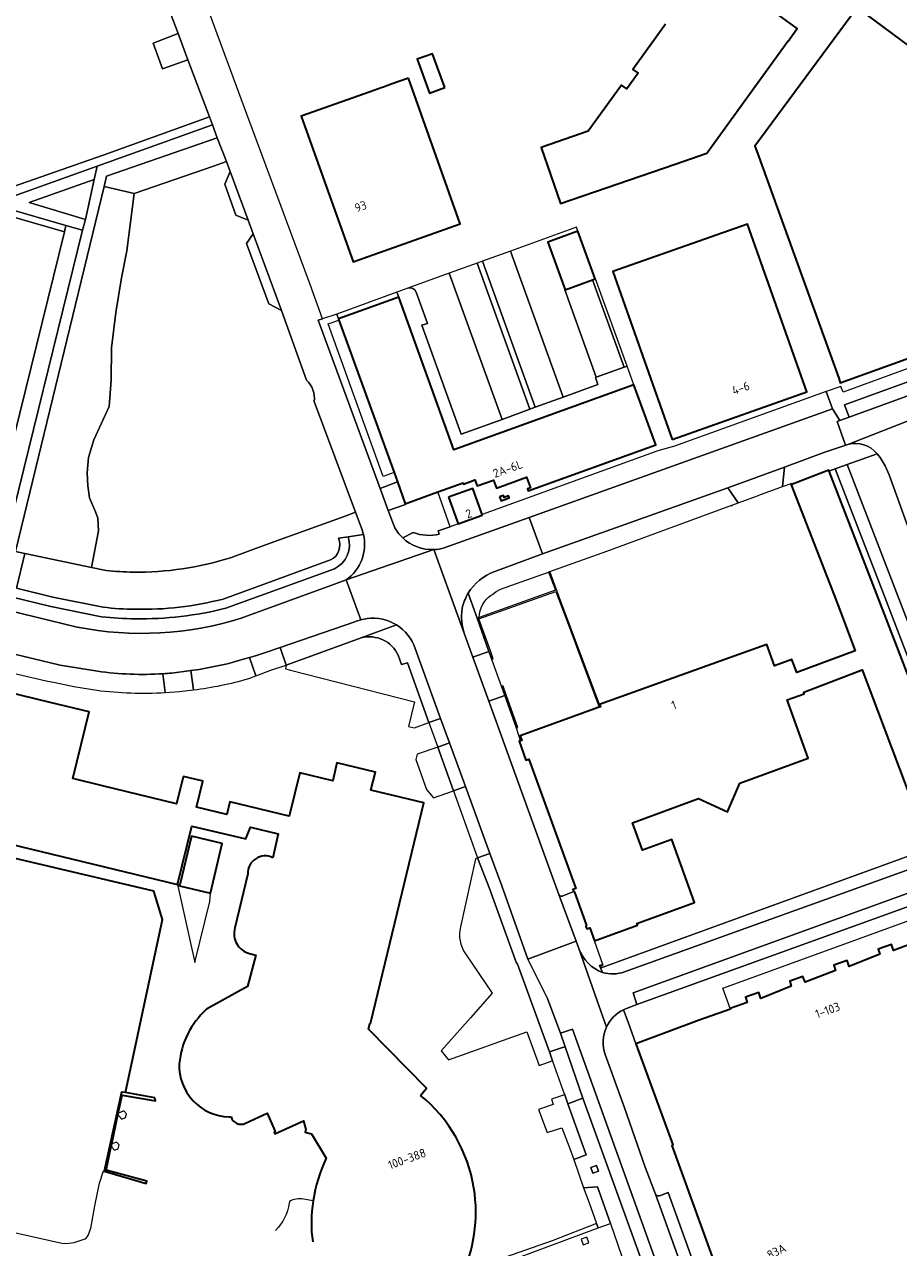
# Model space of a CAD drawing. Extents: x 150256 to 156914, y 461459 to 469481.
# Tile 190 of 256: x 154071 to 154207, y 463398 to 463589. Entities that reach past the tile are written whole.
import ezdxf
from ezdxf.enums import TextEntityAlignment as Align

# ---------------------------------------------------------------- set-up
doc = ezdxf.new("R2010")
doc.units = 0
doc.header["$LTSCALE"] = 0.75
for name, color, linetype, lineweight in [('B-RO-GK-BESCHOEIING-G', 251, 'GK-BESCHOEIING', 35), ('B-RO-GK-KADEMUUR-GV', 251, 'CONTINUOUS', 35), ('B-RO-GR-BEPLANTING_CULTUUR_BODEMBEDEKKER-GV', 251, 'CONTINUOUS', 18), ('B-RO-GR-BEPLANTING_CULTUUR_BOSPLANTSOEN-GV', 251, 'CONTINUOUS', 18), ('B-RO-GR-BEPLANTING_CULTUUR_HEESTERS-GV', 251, 'CONTINUOUS', 18), ('B-RO-GR-BEPLANTING_CULTUUR_VASTE PLANTENVAK-GV', 251, 'CONTINUOUS', 18), ('B-RO-GR-GROENVOORZIENING-GV', 251, 'CONTINUOUS', 18), ('B-RO-GR-HAAG-GV', 251, 'CONTINUOUS', 13), ('B-RO-IE-TERREINAFSCHEIDING_KUNSTMATIG_HEKWERK-G', 251, 'IE-TERREINAFSCHEIDING-KUNSTMATIG', 18), ('B-RO-IE-TERREINAFSCHEIDING_KUNSTMATIG_MUUR-G', 251, 'IE-TERREINAFSCHEIDING-KUNSTMATIG-DICHT', 18), ('B-RO-IE-TERREINAFSCHEIDING_KUNSTMATIG_MUUR-GV', 251, 'CONTINUOUS', 18), ('B-RO-OG-BEBOUWING-GV', 6, 'CONTINUOUS', 35), ('B-RO-OG-BEBOUWING-T18', 1, 'CONTINUOUS', 18), ('B-RO-OG-TERREIN_CULTUURSCHEIDING-GV', 251, 'CONTINUOUS', 18), ('B-RO-OG-WATER_MEER-GV', 251, 'CONTINUOUS', 18), ('B-RO-VH-VERHARDING_ASFALT-GV', 251, 'CONTINUOUS', 18), ('B-RO-VH-VERHARDING_BETONSTRAATSTEEN-GV', 251, 'CONTINUOUS', 18), ('B-RO-VH-VERHARDING_HALFVERHARDING-GV', 251, 'CONTINUOUS', 18), ('B-RO-VH-VERHARDING_HALFVERHARDING_GRIND-GV', 251, 'CONTINUOUS', 18), ('B-RO-VH-VERHARDING_STRAATBAKSTEEN-GV', 251, 'CONTINUOUS', 18), ('B-RO-VH-VERHARDING_TEGEL-GV', 251, 'CONTINUOUS', 18)]:
    doc.layers.add(name, color=color, linetype=linetype, lineweight=lineweight)
doc.styles.add('NLCS-ISO-M200-T18', font='NLCS-ISO.ttf', dxfattribs={"height": 360})
doc.linetypes.add('GK-BESCHOEIING', pattern='A,30,-5,[1,NLCS.SHX,S=1,R=0,X=0,Y=0],-5', length=40)
doc.linetypes.add('IE-TERREINAFSCHEIDING-KUNSTMATIG', pattern='A,4,[82,NLCS.SHX,S=0.75,R=90,X=0,Y=0],4,-2', length=10)
doc.linetypes.add('IE-TERREINAFSCHEIDING-KUNSTMATIG-DICHT', pattern='A,8,-1,[82,NLCS.SHX,S=0.75,R=90,X=0,Y=0],-1', length=10)

msp = doc.modelspace()

# ---------------------------------------------------------------- linework, layer by layer
at = {"layer": 'B-RO-GK-BESCHOEIING-G'}
msp.add_lwpolyline([(154086.619, 463422.272), (154092.436, 463449.326), (154091.041, 463453.772), (154068.32, 463459.111), (154000.1, 463475.734)], dxfattribs=at)
at = {"layer": 'B-RO-GK-KADEMUUR-GV'}
msp.add_lwpolyline([(154091.217, 463421.435), (154086.619, 463422.272), (154085.995, 463422.319), (154083.3, 463410.006), (154084.168, 463409.747), (154089.857, 463408.051), (154089.963, 463408.412), (154083.61, 463410.171), (154084.406, 463413.879), (154084.486, 463414.252), (154085.466, 463418.818), (154085.52, 463419.067), (154086.124, 463421.881), (154091.308, 463421.001)], close=True, dxfattribs=at)
at = {"layer": 'B-RO-GR-BEPLANTING_CULTUUR_BODEMBEDEKKER-GV'}
for points in [[(154224.104, 463468.494), (154223.727, 463469.501), (154223.291, 463470.779), (154216.738, 463488.872), (154216.243, 463490.244), (154211.634, 463488.557), (154206.82, 463501.081), (154199.345, 463520.417), (154197.464, 463519.735)], [(154197.464, 463519.735), (154204.954, 463500.36), (154210.114, 463486.936), (154213.748, 463488.266), (154222.766, 463464.458), (154224.146, 463464.937)], [(154123.459, 463493.333), (154111.757, 463489.074), (154111.605, 463488.474), (154112.385, 463488.277), (154131.802, 463483.332), (154130.839, 463479.489), (154131.787, 463479.291), (154134.003, 463480.082)], [(154134.003, 463480.082), (154130.7, 463489.44), (154129.745, 463489.18), (154129.25, 463490.613)], [(154139.741, 463443.967), (154143.918, 463437.834), (154140.516, 463433.937), (154135.94, 463428.802), (154137.094, 463427.403), (154149.335, 463431.784), (154151.236, 463426.527), (154153.255, 463427.238), (154153.317, 463427.26), (154152.868, 463428.633), (154147.814, 463442.51), (154147.697, 463442.509), (154143.498, 463454.183), (154141.608, 463458.942), (154141.279, 463458.792), (154138.952, 463448.174)]]:
    msp.add_lwpolyline(points, dxfattribs=at)
for points in [[(154129.25, 463490.613, 0.363656), (154123.459, 463493.333)], [(154138.952, 463448.174, 0.2113262), (154139.741, 463443.967)]]:
    msp.add_lwpolyline(points, format="xyb", dxfattribs=at)
for points in [[(154137.861, 463469.452), (154135.409, 463476.251), (154132.168, 463475.137), (154131.99, 463474.333), (154133.63, 463469.637), (154134.754, 463468.329)], [(154156.681, 463411.842), (154158.607, 463412.556), (154155.718, 463420.525), (154155.232, 463421.929), (154155.182, 463421.912), (154153.177, 463421.249), (154153.446, 463420.418), (154151.169, 463419.635), (154152.489, 463416.017), (154154.79, 463416.771), (154156.013, 463413.548)], [(154162.41, 463401.831), (154160.373, 463407.543), (154158.167, 463407.413), (154159.003, 463405.222), (154160.218, 463401.822), (154160.481, 463401.114)]]:
    msp.add_lwpolyline(points, close=True, dxfattribs=at)
at = {"layer": 'B-RO-GR-BEPLANTING_CULTUUR_BOSPLANTSOEN-GV'}
for points in [[(154069.123, 463563.895), (154083.146, 463568.788), (154099.764, 463574.732), (154096.395, 463583.681), (154092.444, 463582.24), (154090.939, 463586.262), (154094.878, 463587.769), (154084.409, 463615.323), (154083.72, 463612.744), (154078.924, 463594.107), (154053.458, 463600.284)], [(154114.926, 463533.63), (154110.988, 463544.477), (154109.021, 463545.554), (154105.526, 463554.945), (154106.605, 463556.497), (154105.789, 463558.597), (154103.862, 463559.394), (154102.151, 463564.23), (154102.974, 463566.204), (154102.391, 463567.753), (154100.363, 463567.05), (154087.968, 463562.756), (154086.844, 463553.807), (154086.02, 463549.581), (154085.137, 463544.187), (154084.451, 463538.646), (154084.402, 463533.586), (154084.068, 463529.51), (154081.684, 463524.258), (154080.865, 463521.537), (154080.676, 463519.108), (154080.763, 463517.088), (154081.024, 463515.21), (154081.952, 463513.006), (154082.323, 463512.03), (154082.423, 463510.075), (154081.328, 463504.315)], [(154103.043, 463505.844), (154105.703, 463506.821), (154109.225, 463508.115), (154120.93, 463512.361), (154122.56, 463512.953), (154116.123, 463530.263)], [(154081.328, 463504.315), (154083.633, 463503.863)]]:
    msp.add_lwpolyline(points, dxfattribs=at)
msp.add_lwpolyline([(154083.297, 463563.89), (154069.443, 463506.817), (154070.912, 463506.508), (154081.328, 463504.315), (154082.423, 463510.075), (154082.323, 463512.03), (154081.952, 463513.006), (154081.024, 463515.21), (154080.763, 463517.088), (154080.676, 463519.108), (154080.865, 463521.537), (154081.684, 463524.258), (154084.068, 463529.51), (154084.402, 463533.586), (154084.451, 463538.646), (154085.137, 463544.187), (154086.02, 463549.581), (154086.844, 463553.807), (154087.968, 463562.756)], close=True, dxfattribs=at)
for points in [[(154116.123, 463530.263, 0.2230484), (154114.926, 463533.63)], [(154087.851, 463503.606, 0.0789816), (154103.043, 463505.844)], [(154083.633, 463503.863, 0.0258324), (154087.851, 463503.606)]]:
    msp.add_lwpolyline(points, format="xyb", dxfattribs=at)
at = {"layer": 'B-RO-GR-BEPLANTING_CULTUUR_HEESTERS-GV'}
for points in [[(154083.297, 463563.89), (154087.968, 463562.756), (154100.363, 463567.05), (154102.391, 463567.753), (154100.981, 463571.498), (154083.69, 463565.508)], [(154084.406, 463413.879), (154084.53, 463413.74), (154084.935, 463413.284), (154085.503, 463413.508), (154085.642, 463414.092), (154085.237, 463414.548), (154084.669, 463414.324), (154084.486, 463414.252)]]:
    msp.add_lwpolyline(points, close=True, dxfattribs=at)
for points in [[(154224.146, 463464.937), (154222.766, 463464.458), (154221.82, 463464.132), (154221.822, 463464.127), (154212.134, 463460.572), (154209.605, 463459.465), (154160.934, 463441.765), (154160.829, 463442.045), (154161.266, 463442.203), (154161.214, 463442.31), (154160.685, 463442.12), (154161.131, 463441.043)], [(154164.567, 463441.143), (154218.82, 463460.702), (154219.263, 463460.877), (154220.108, 463461.211), (154220.664, 463461.438)]]:
    msp.add_lwpolyline(points, dxfattribs=at)
msp.add_lwpolyline([(154161.131, 463441.043, 0.1577435), (154164.567, 463441.143)], format="xyb", dxfattribs=at)
at = {"layer": 'B-RO-GR-BEPLANTING_CULTUUR_VASTE PLANTENVAK-GV'}
msp.add_lwpolyline([(154085.52, 463419.067), (154085.466, 463418.818), (154085.664, 463418.595), (154086.069, 463418.139), (154086.637, 463418.363), (154086.776, 463418.947), (154086.371, 463419.403), (154085.803, 463419.179)], close=True, dxfattribs=at)
at = {"layer": 'B-RO-GR-GROENVOORZIENING-GV'}
for points in [[(154141.559, 463551.887), (154149.792, 463529.054), (154150.638, 463529.361), (154142.405, 463552.193)], [(154159.584, 463549.269), (154164.516, 463535.635), (154164.992, 463535.806), (154160.06, 463549.441), (154159.99, 463549.416)], [(154119.966, 463542.995), (154119.903, 463543.169), (154119.626, 463543.933), (154117.407, 463543.195), (154116.705, 463542.962), (154126.391, 463516.699), (154129.118, 463517.692), (154128.579, 463519.182), (154126.883, 463518.569), (154118.278, 463542.385)], [(154222.766, 463464.458), (154213.748, 463488.266), (154210.114, 463486.936), (154204.954, 463500.36), (154197.464, 463519.735), (154196.666, 463519.445), (154196.524, 463519.394), (154204.021, 463500), (154209.534, 463485.659), (154213.163, 463486.987), (154221.82, 463464.132)], [(154160.527, 463409.993), (154160.206, 463410.898), (154159.301, 463410.577), (154159.622, 463409.674)], [(154160.481, 463401.114), (154160.218, 463401.822), (154153.286, 463399.087), (154145.965, 463396.567), (154145.057, 463396.263), (154145.347, 463395.492)], [(154159.021, 463398.801), (154158.693, 463399.704), (154157.791, 463399.375), (154158.118, 463398.475)]]:
    msp.add_lwpolyline(points, close=True, dxfattribs=at)
for points in [[(154137.356, 463510.71), (154135.418, 463516.136), (154130.344, 463514.301), (154130.384, 463514.193), (154127.67, 463513.231), (154128.577, 463510.77)], [(154129.932, 463508.959), (154131.581, 463509.809)], [(154135.649, 463509.559), (154135.477, 463510.039), (154137.356, 463510.71)]]:
    msp.add_lwpolyline(points, dxfattribs=at)
for points in [[(154128.577, 463510.77, 0.0846227), (154129.932, 463508.959)], [(154131.581, 463509.809, 0.1573355), (154135.649, 463509.559)]]:
    msp.add_lwpolyline(points, format="xyb", dxfattribs=at)
at = {"layer": 'B-RO-GR-HAAG-GV'}
for points in [[(154222.766, 463464.458), (154213.748, 463488.266), (154210.114, 463486.936), (154204.954, 463500.36), (154197.464, 463519.735), (154196.666, 463519.445), (154196.524, 463519.394), (154204.021, 463500), (154209.534, 463485.659), (154213.163, 463486.987), (154221.82, 463464.132)], [(154160.218, 463401.822), (154153.286, 463399.087), (154145.965, 463396.567), (154145.057, 463396.263), (154145.347, 463395.492), (154160.481, 463401.114)]]:
    msp.add_lwpolyline(points, close=True, dxfattribs=at)
at = {"layer": 'B-RO-IE-TERREINAFSCHEIDING_KUNSTMATIG_HEKWERK-G'}
for points in [[(154137.356, 463510.71), (154135.418, 463516.136)], [(154138.58, 463511.147), (154137.356, 463510.71)], [(154160.934, 463441.765), (154209.605, 463459.465), (154212.134, 463460.572)]]:
    msp.add_lwpolyline(points, dxfattribs=at)
at = {"layer": 'B-RO-IE-TERREINAFSCHEIDING_KUNSTMATIG_MUUR-G'}
msp.add_lwpolyline([(154181.284, 463514.079), (154181.348, 463513.931)], dxfattribs=at)
at = {"layer": 'B-RO-IE-TERREINAFSCHEIDING_KUNSTMATIG_MUUR-GV'}
for points in [[(154152.722, 463503.612), (154153.784, 463500.774), (154151.618, 463500), (154141.877, 463496.518), (154141.56, 463496.405), (154143.404, 463491.226), (154143.857, 463489.953), (154144.066, 463490.071), (154143.622, 463491.303), (154141.827, 463496.284), (154152.257, 463500), (154153.86, 463500.571), (154154.073, 463500), (154155.656, 463495.772), (154158.288, 463488.738), (154160.149, 463483.767), (154160.62, 463482.508), (154160.805, 463482.575), (154160.687, 463482.903), (154154.286, 463500), (154152.909, 463503.679)], [(154145.368, 463485.772), (154145.881, 463484.328), (154147.692, 463479.232), (154147.932, 463479.318), (154146.106, 463484.408), (154145.607, 463485.799)]]:
    msp.add_lwpolyline(points, close=True, dxfattribs=at)
at = {"layer": 'B-RO-OG-BEBOUWING-GV'}
for points in [[(154170.989, 463589.216), (154169.54, 463587.214), (154165.885, 463582.163), (154166.703, 463581.57), (154164.939, 463579.133), (154164.121, 463579.725), (154158.89, 463572.497), (154151.571, 463569.967), (154154.602, 463561.199), (154172.465, 463567.373), (154177.429, 463569.089), (154190.096, 463586.593), (154190.126, 463586.571), (154191.568, 463588.562), (154185.677, 463592.825)], [(154209.534, 463485.659), (154204.021, 463500), (154196.524, 463519.394), (154196.464, 463519.549), (154190.826, 463517.355), (154190.618, 463517.274), (154197.3, 463500), (154198.305, 463497.402), (154200.592, 463491.311), (154191.465, 463487.917), (154190.735, 463489.946), (154188.016, 463488.987), (154186.809, 463492.313), (154179.492, 463489.706), (154160.687, 463482.903), (154160.805, 463482.575), (154160.62, 463482.508), (154148.263, 463478.037), (154148.526, 463477.313), (154148.351, 463477.249), (154148.117, 463477.165), (154149.183, 463474.218), (154149.652, 463474.388), (154156.973, 463454.152), (154156.531, 463453.992), (154156.64, 463453.692), (154156.643, 463453.683), (154156.783, 463453.592), (154158.619, 463448.376), (154158.557, 463448.251), (154158.705, 463447.841), (154159.166, 463448.008), (154159.891, 463446.004), (154166.593, 463448.429), (154166.496, 463448.696), (154175.526, 463451.963), (154171.961, 463461.816), (154167.404, 463460.132), (154165.82, 463464.419), (154176.144, 463468.235), (154180.68, 463466.171), (154182.614, 463470.626), (154193.252, 463474.557), (154189.956, 463483.641), (154192.656, 463484.605), (154192.564, 463484.861), (154201.701, 463488.358), (154212.134, 463460.572)], [(154054.398, 463487.002), (154052.476, 463479.371), (154052.19, 463477.862), (154023.103, 463484.874), (154024.098, 463489.006), (154021.089, 463489.737), (154017.172, 463473.542), (154068.511, 463461.171), (154094.777, 463454.795), (154096.998, 463463.929), (154101.914, 463462.766), (154105.435, 463461.933), (154106.137, 463463.742), (154110.489, 463462.732), (154109.653, 463458.977)], [(154132.727, 463421.827), (154133.644, 463422.953), (154124.615, 463432.161), (154124.814, 463433.085), (154124.894, 463433.073), (154133.232, 463467.54), (154124.963, 463469.555), (154125.678, 463472.368), (154119.656, 463473.823), (154119, 463471.011), (154113.842, 463472.258), (154112.186, 463465.466), (154102.911, 463467.7), (154102.443, 463465.747), (154097.74, 463466.86), (154098.702, 463470.942), (154098.582, 463470.971), (154095.677, 463471.671), (154095.66, 463471.602), (154094.603, 463467.378), (154083.022, 463470.209), (154078.428, 463471.332), (154080.961, 463481.762), (154074.864, 463483.243), (154060.769, 463486.666)], [(154105.76, 463456.457), (154103.719, 463448.001)], [(154210.507, 463445.934), (154206.585, 463444.485), (154206.259, 463445.418), (154204.185, 463444.702), (154204.442, 463443.91), (154199.67, 463441.993), (154199.354, 463442.925), (154197.25, 463442.2), (154197.536, 463441.369), (154192.793, 463439.513), (154192.432, 463440.422), (154190.373, 463439.697), (154190.621, 463438.89), (154185.843, 463437), (154185.536, 463437.934), (154183.461, 463437.202), (154183.73, 463436.372), (154181.098, 463435.412), (154181.144, 463435.294), (154176.26, 463433.57), (154166.352, 463429.893), (154172.119, 463414.105), (154171.981, 463414.005), (154181.456, 463387.85)], [(154106.022, 463444.002), (154106.99, 463443.77), (154105.702, 463438.829), (154099.293, 463435.298)], [(154102.817, 463418.485), (154103.137, 463418.474)], [(154105.364, 463417.473), (154108.762, 463419.039), (154110.008, 463416.174), (154109.844, 463416.098), (154109.97, 463415.805), (154114.445, 463417.838), (154114.824, 463416.507), (154114.71, 463416.07), (154115.691, 463415.835), (154117.995, 463412.009)]]:
    msp.add_lwpolyline(points, dxfattribs=at)
for points in [[(154213.376, 463582.627), (154200.905, 463591.83), (154200.848, 463591.752), (154184.921, 463570.197), (154185.325, 463569.079), (154198.025, 463533.912), (154198.278, 463533.207), (154229.034, 463544.261), (154234.808, 463546.336), (154234.804, 463546.347), (154234.555, 463547.041), (154247.24, 463551.594), (154245.79, 463555.571), (154242.073, 463558.353), (154243.598, 463560.324), (154235.227, 463566.501)], [(154136.517, 463579.349), (154134.581, 463584.616), (154132.206, 463583.743), (154134.143, 463578.476)], [(154130.821, 463580.803), (154128.132, 463579.847), (154127.793, 463579.727), (154127.434, 463579.599), (154127.184, 463579.511), (154126.915, 463579.415), (154126.57, 463579.293), (154126.331, 463579.208), (154125.993, 463579.088), (154124.869, 463578.688), (154114.095, 463574.861), (154122.184, 463552.091), (154138.91, 463558.032)], [(154172.003, 463524.339), (154193.029, 463531.756), (154183.774, 463557.992), (154162.748, 463550.575)], [(154159.99, 463549.416), (154157.291, 463556.887), (154152.598, 463555.192), (154155.297, 463547.721), (154159.584, 463549.269)], [(154119.966, 463542.995), (154128.579, 463519.182), (154129.118, 463517.692), (154130.344, 463514.301), (154135.418, 463516.136), (154139.378, 463517.569), (154139.452, 463517.365), (154141.216, 463518.004), (154141.555, 463517.068), (154144.138, 463518.002), (154144.597, 463516.734), (154149.292, 463518.432), (154149.894, 463516.768), (154149.443, 463516.604), (154149.554, 463516.297), (154169.446, 463523.492), (154166.042, 463532.901), (154137.932, 463522.733), (154129.309, 463546.571), (154119.903, 463543.169)], [(154137.097, 463515.299), (154138.58, 463511.147), (154142.365, 463512.499), (154142.323, 463512.616), (154140.882, 463516.651)], [(154145.074, 463515.372), (154145.303, 463514.759), (154146.584, 463515.235), (154146.473, 463515.533), (154145.77, 463515.272), (154145.652, 463515.587)], [(154095.104, 463454.716), (154095.075, 463454.595), (154099.894, 463453.434), (154101.761, 463461.177), (154096.942, 463462.339)]]:
    msp.add_lwpolyline(points, close=True, dxfattribs=at)
for points in [[(154109.653, 463458.977, 0.5696531), (154105.76, 463456.457)], [(154103.719, 463448.001, 0.4214222), (154106.022, 463444.002)], [(154099.293, 463435.298, 0.1862017), (154095.031, 463426.79)], [(154095.031, 463426.79, 0.4185565), (154102.817, 463418.485)], [(154141.044, 463407.362, 0.1839312), (154132.727, 463421.827)], [(154103.137, 463418.474, 0.4573944), (154105.364, 463417.473)], [(154117.995, 463412.009, 0.0788663), (154115.949, 463405.337)], [(154138.956, 463393.28, 0.157497), (154141.044, 463407.362)], [(154115.949, 463405.337, 0.07661), (154115.876, 463398.928)]]:
    msp.add_lwpolyline(points, format="xyb", dxfattribs=at)
at = {"layer": 'B-RO-OG-TERREIN_CULTUURSCHEIDING-GV'}
for points in [[(154008.57, 463579.55), (154036.995, 463571.319), (154068.59, 463562.17), (154082.24, 463567.068), (154083.652, 463567.575), (154100.227, 463573.503), (154099.764, 463574.732), (154083.146, 463568.788), (154069.123, 463563.895), (154027.649, 463576.295), (154009.17, 463581.63)], [(153994.253, 463539.12), (154068.412, 463521.457), (154077.107, 463556.792), (154058.326, 463562.22), (154036.211, 463568.662), (154027.083, 463571.321), (154009.844, 463576.427), (154003.81, 463578.257)], [(154036.491, 463569.622), (154027.365, 463572.28), (154010.131, 463577.385), (154004.048, 463579.23), (154003.995, 463579.013), (154003.81, 463578.257), (154009.844, 463576.427), (154027.083, 463571.321), (154036.211, 463568.662), (154058.326, 463562.22), (154077.107, 463556.792), (154077.346, 463557.764), (154058.605, 463563.18)], [(154081.739, 463564.971), (154071.586, 463561.343), (154080.39, 463558.71)], [(154079.92, 463557.02), (154077.346, 463557.764), (154077.107, 463556.792), (154068.412, 463521.457), (154067.94, 463519.54), (154065.16, 463507.88), (154067.7, 463507.24)], [(154199.345, 463520.417), (154206.82, 463501.081), (154211.634, 463488.557), (154216.243, 463490.244), (154215.332, 463492.765), (154212.134, 463491.627), (154211.214, 463494.195), (154214.397, 463495.352), (154209.782, 463508.127), (154205.911, 463518.807), (154205.288, 463520.216), (154204.528, 463521.512), (154204.031, 463522.115)], [(154094.777, 463454.795), (154097.468, 463442.598), (154099.787, 463452.128), (154099.894, 463453.434), (154095.075, 463454.595), (154095.104, 463454.716)]]:
    msp.add_lwpolyline(points, close=True, dxfattribs=at)
for points in [[(154123.422, 463510.635), (154122.56, 463512.953), (154120.93, 463512.361), (154109.225, 463508.115), (154105.703, 463506.821), (154103.043, 463505.844)], [(154119.901, 463508.907), (154121.415, 463509.138), (154123.795, 463509.502)], [(154121.415, 463509.138), (154119.901, 463508.907)], [(154083.141, 463498.122), (154075.303, 463499.705), (154069.596, 463501.089), (154070.912, 463506.508), (154069.443, 463506.817), (154067.819, 463500.125), (154067.701, 463500), (154067.785, 463499.985), (154068.972, 463499.697), (154074.978, 463498.24), (154082.904, 463496.64)], [(154083.633, 463503.863), (154081.328, 463504.315), (154070.912, 463506.508), (154069.596, 463501.089), (154075.303, 463499.705), (154083.141, 463498.122)], [(154101.875, 463499.399), (154118.674, 463505.504)], [(154118.674, 463505.504), (154101.875, 463499.399)], [(154102.313, 463497.962), (154119.264, 463504.123)], [(154112.251, 463405.267), (154112.205, 463405.004)], [(154115.949, 463405.337), (154115.927, 463405.341), (154114.439, 463405.604)]]:
    msp.add_lwpolyline(points, dxfattribs=at)
for points in [[(154123.795, 463509.502, 0.0450683), (154123.422, 463510.635)], [(154118.674, 463505.504, 0.3947233), (154119.901, 463508.907)], [(154119.901, 463508.907, -0.3947233), (154118.674, 463505.504)], [(154119.264, 463504.123, 0.3750902), (154121.415, 463509.138)], [(154103.043, 463505.844, -0.0789816), (154087.851, 463503.606)], [(154087.851, 463503.606, -0.0258324), (154083.633, 463503.863)], [(154083.141, 463498.122, 0.0267262), (154088.156, 463497.804)], [(154088.156, 463497.804, -0.0267262), (154083.141, 463498.122)], [(154088.141, 463496.304, 0.0639289), (154102.313, 463497.962)], [(154088.156, 463497.804, 0.0688753), (154101.875, 463499.399)], [(154101.875, 463499.399, -0.0688753), (154088.156, 463497.804)], [(154082.904, 463496.64, 0.0271134), (154088.141, 463496.304)], [(154112.205, 463405.004, -0.1713754), (154110.062, 463400.748)], [(154114.439, 463405.604, 0.1905694), (154112.251, 463405.267)], [(154115.876, 463398.928, -0.07661), (154115.949, 463405.337)]]:
    msp.add_lwpolyline(points, format="xyb", dxfattribs=at)
at = {"layer": 'B-RO-OG-WATER_MEER-GV'}
msp.add_lwpolyline([(154063.203, 463401.753), (154076.68, 463398.729), (154077.37, 463398.684), (154078.647, 463398.868), (154080.317, 463399.408), (154080.502, 463399.525), (154080.786, 463399.939), (154081.236, 463401.082), (154081.91, 463404.863), (154082.566, 463408.113), (154083.207, 463410.029), (154083.3, 463410.006), (154085.995, 463422.319), (154086.619, 463422.272), (154092.436, 463449.326), (154091.041, 463453.772), (154068.32, 463459.111)], dxfattribs=at)
at = {"layer": 'B-RO-VH-VERHARDING_ASFALT-GV'}
for points in [[(154123.417, 463496.151), (154121.115, 463502.391), (154119.257, 463501.738), (154104.72, 463496.431)], [(154079.107, 463495.013), (154068.402, 463497.615), (154067.359, 463493.829)], [(154093.873, 463487.827), (154096.834, 463488.215), (154098.136, 463488.386), (154102.551, 463489.27), (154104.863, 463489.936), (154106.021, 463490.269), (154106.969, 463490.542), (154108.369, 463491.01), (154110.775, 463491.815), (154122.444, 463495.852)], [(154067.783, 463491.163), (154076.435, 463489.051), (154082.263, 463488.137)]]:
    msp.add_lwpolyline(points, dxfattribs=at)
for points in [[(154104.72, 463496.431, -0.1260838), (154079.107, 463495.013)], [(154122.444, 463495.852, -0.0298302), (154123.417, 463496.151)], [(154082.263, 463488.137, 0.0529937), (154092.49, 463487.725)], [(154092.49, 463487.725, 0.0072446), (154093.873, 463487.827)]]:
    msp.add_lwpolyline(points, format="xyb", dxfattribs=at)
at = {"layer": 'B-RO-VH-VERHARDING_BETONSTRAATSTEEN-GV'}
for points in [[(154128.577, 463510.77), (154127.67, 463513.231), (154126.391, 463516.699), (154116.705, 463542.962), (154117.407, 463543.195), (154115.459, 463548.542), (154105.605, 463575.174), (154099.334, 463592.123), (154098.643, 463591.86), (154090.863, 463612.313), (154089.677, 463612.87), (154087.782, 463617.846), (154085.055, 463625.128), (154082.954, 463630.659), (154084.771, 463631.319), (154080.849, 463641.672), (154077.167, 463640.34), (154076.072, 463639.944), (154074.879, 463640.269), (154078.22, 463631.519), (154084.409, 463615.323), (154094.878, 463587.769), (154096.395, 463583.681), (154099.764, 463574.732)], [(154209.709, 463599.083), (154208.019, 463600.384), (154207.363, 463600.859), (154200.905, 463591.83), (154213.376, 463582.627), (154235.227, 463566.501), (154243.598, 463560.324), (154247.514, 463557.435), (154247.9, 463556.328), (154248.069, 463556.386), (154248.287, 463555.76), (154248.123, 463555.702), (154248.98, 463553.28), (154249.176, 463553.351), (154249.776, 463551.761)], [(154099.764, 463574.732), (154100.227, 463573.503), (154100.981, 463571.498), (154102.391, 463567.753), (154102.974, 463566.204), (154105.789, 463558.597), (154106.605, 463556.497), (154110.988, 463544.477), (154114.926, 463533.63)], [(154132.013, 463547.364), (154133.784, 463542.483), (154132.937, 463542.178), (154139.058, 463525.172), (154145.455, 463527.48), (154137.195, 463550.309), (154130.752, 463547.969)], [(154116.123, 463530.263), (154122.56, 463512.953), (154123.422, 463510.635)], [(154151.787, 463506.453), (154149.707, 463512.123), (154136.43, 463507.404)], [(154137.231, 463476.912), (154139.717, 463470.123), (154143.553, 463459.646), (154145.399, 463454.606), (154149.462, 463443.143), (154157.017, 463445.951), (154154.31, 463453.234), (154153.139, 463456.491), (154143.38, 463483.447), (154140.886, 463490.339), (154139.586, 463493.928), (154134.803, 463507.133), (154121.115, 463502.391), (154123.417, 463496.151)], [(154121.115, 463502.391), (154134.803, 463507.133)], [(154134.803, 463507.133), (154139.586, 463493.928)], [(154144.303, 463503.717), (154151.787, 463506.453)], [(154131.888, 463491.69), (154135.828, 463480.742), (154137.231, 463476.912)], [(154092.49, 463487.725), (154092.825, 463484.788), (154095.06, 463484.946), (154097.286, 463485.197), (154096.834, 463488.215), (154093.873, 463487.827)], [(154154.31, 463453.234), (154157.017, 463445.951), (154157.453, 463444.777)], [(154161.131, 463441.043), (154160.685, 463442.12), (154161.214, 463442.31), (154159.891, 463446.004), (154159.166, 463448.008), (154158.705, 463447.841), (154158.557, 463448.251), (154158.619, 463448.376), (154156.783, 463453.592), (154156.643, 463453.683), (154156.64, 463453.692), (154154.847, 463452.982)], [(154169.428, 463406.404), (154183.097, 463368.415)], [(154183.367, 463368.989), (154184.796, 463369.503), (154171.415, 463406.641), (154170.194, 463406.188)]]:
    msp.add_lwpolyline(points, dxfattribs=at)
for points in [[(154105.789, 463558.597), (154102.974, 463566.204), (154102.151, 463564.23), (154103.862, 463559.394)], [(154155.005, 463530.945), (154160.421, 463532.903), (154160.028, 463534.023), (154160.175, 463534.076), (154155.243, 463547.701), (154155.297, 463547.721), (154152.598, 463555.192), (154157.291, 463556.887), (154157.071, 463557.496), (154146.774, 463553.772)], [(154106.605, 463556.497), (154105.526, 463554.945), (154109.021, 463545.554), (154110.988, 463544.477)], [(154150.638, 463529.361), (154155.005, 463530.945), (154146.774, 463553.772), (154142.405, 463552.193)], [(154149.792, 463529.054), (154141.559, 463551.887), (154137.195, 463550.309), (154145.455, 463527.48)], [(154160.175, 463534.076), (154164.516, 463535.635), (154159.584, 463549.269), (154155.297, 463547.721), (154155.243, 463547.701)], [(154199.66, 463527.811), (154229.711, 463538.778), (154251.39, 463546.614), (154250.726, 463548.55), (154224.204, 463538.932), (154198.947, 463529.758)], [(154129.03, 463547.344), (154119.626, 463543.933), (154119.903, 463543.169), (154129.309, 463546.571)], [(154182.306, 463514.446), (154182.891, 463514.662), (154185.327, 463515.545), (154185.841, 463515.732), (154186.149, 463515.843), (154188.851, 463516.823), (154189.26, 463516.971), (154189.554, 463519.986), (154180.713, 463516.793)], [(154111.757, 463489.074), (154110.775, 463491.815), (154108.369, 463491.01), (154106.969, 463490.542), (154106.021, 463490.269), (154106.989, 463487.386), (154109.34, 463488.288)], [(154145.368, 463485.772), (154143.857, 463489.953), (154143.404, 463491.226), (154140.886, 463490.339), (154143.38, 463483.447), (154145.881, 463484.328)], [(154135.409, 463476.251), (154137.231, 463476.912), (154135.828, 463480.742), (154134.003, 463480.082)], [(154141.608, 463458.942), (154143.553, 463459.646), (154139.717, 463470.123), (154137.861, 463469.452)], [(154155.311, 463429.449), (154154.869, 463429.333), (154152.868, 463428.633), (154153.317, 463427.26), (154153.346, 463427.172), (154155.174, 463422.09), (154155.232, 463421.929), (154155.718, 463420.525), (154158.086, 463421.422)]]:
    msp.add_lwpolyline(points, close=True, dxfattribs=at)
for points in [[(154130.752, 463547.969, -0.4115766), (154132.013, 463547.364)], [(154114.926, 463533.63, -0.2230484), (154116.123, 463530.263)], [(154123.795, 463509.502, -0.3040445), (154121.115, 463502.391)], [(154123.422, 463510.635, -0.0450683), (154123.795, 463509.502)], [(154129.932, 463508.959, -0.0846227), (154128.577, 463510.77)], [(154134.803, 463507.133, -0.2025337), (154129.932, 463508.959)], [(154136.43, 463507.404, -0.0620951), (154134.803, 463507.133)], [(154140.17, 463500.318, -0.1720621), (154144.303, 463503.717)], [(154139.209, 463497.902, -0.0814886), (154140.17, 463500.318)], [(154139.586, 463493.928, -0.1150128), (154139.209, 463497.902)], [(154123.417, 463496.151, -0.0292449), (154124.406, 463496.336)], [(154124.406, 463496.336, -0.1727106), (154128.969, 463495.348)], [(154128.969, 463495.348, -0.1728962), (154131.888, 463491.69)], [(154093.873, 463487.827, -0.0072446), (154092.49, 463487.725)], [(154154.847, 463452.982, -0.3280389), (154154.31, 463453.234)], [(154157.453, 463444.777, 0.2191039), (154161.131, 463441.043)], [(154170.194, 463406.188, -0.3603721), (154169.428, 463406.404)]]:
    msp.add_lwpolyline(points, format="xyb", dxfattribs=at)
at = {"layer": 'B-RO-VH-VERHARDING_HALFVERHARDING-GV'}
msp.add_lwpolyline([(154080.39, 463558.71), (154079.92, 463557.02), (154067.7, 463507.24), (154069.43, 463506.82), (154069.443, 463506.817), (154083.297, 463563.89), (154083.69, 463565.508), (154100.981, 463571.498), (154100.227, 463573.503), (154083.652, 463567.575), (154082.24, 463567.068), (154081.739, 463564.971)], close=True, dxfattribs=at)
at = {"layer": 'B-RO-VH-VERHARDING_HALFVERHARDING_GRIND-GV'}
msp.add_lwpolyline([(154004.048, 463579.23), (154010.131, 463577.385), (154027.365, 463572.28), (154036.491, 463569.622), (154058.605, 463563.18), (154077.346, 463557.764), (154079.92, 463557.02), (154080.39, 463558.71), (154071.586, 463561.343), (154081.739, 463564.971), (154082.24, 463567.068), (154068.59, 463562.17), (154036.995, 463571.319), (154008.57, 463579.55), (154004.55, 463580.72), (154003.18, 463581.1), (153994.803, 463583.899), (153991.188, 463584.742), (153987.092, 463585.434), (153980.886, 463585.765), (153973.807, 463585.675), (153964.686, 463585.738), (153957.493, 463585.788), (153956.255, 463585.796)], dxfattribs=at)
at = {"layer": 'B-RO-VH-VERHARDING_STRAATBAKSTEEN-GV'}
for points in [[(154250.726, 463548.55), (154249.776, 463551.761), (154249.673, 463551.724), (154234.804, 463546.347), (154234.808, 463546.336), (154229.034, 463544.261), (154229.511, 463542.982), (154198.712, 463531.733), (154198.359, 463532.639), (154196.091, 463531.826), (154197.058, 463529.129), (154198.192, 463527.324), (154199.66, 463527.811), (154198.947, 463529.758), (154224.204, 463538.932)], [(154189.554, 463519.986), (154195.702, 463522.276), (154198.99, 463523.42), (154199.108, 463523.463), (154197.767, 463527.17), (154198.192, 463527.324), (154197.058, 463529.129), (154149.707, 463512.123), (154151.787, 463506.453), (154180.713, 463516.793)], [(154221.169, 463455.798), (154220.464, 463457.648), (154165.917, 463437.845), (154166.512, 463436.026)], [(154154.561, 463431.57), (154155.311, 463429.449), (154158.086, 463421.422), (154178.374, 463365.264), (154178.772, 463364.171), (154180.651, 463364.804), (154156.438, 463432.186)]]:
    msp.add_lwpolyline(points, close=True, dxfattribs=at)
for points in [[(154199.464, 463523.572), (154212.495, 463528.672), (154215.776, 463529.863), (154226.899, 463533.893), (154228.796, 463534.578), (154244.902, 463540.386), (154245.865, 463540.736), (154253.744, 463543.601), (154252.501, 463547.018), (154251.39, 463546.614), (154229.711, 463538.778), (154199.66, 463527.811)], [(154196.091, 463531.826), (154172.364, 463523.316), (154169.788, 463522.546), (154142.323, 463512.616), (154142.365, 463512.499), (154138.58, 463511.147), (154137.356, 463510.71), (154135.477, 463510.039), (154135.649, 463509.559)], [(154136.43, 463507.404), (154149.707, 463512.123), (154197.058, 463529.129), (154196.091, 463531.826)], [(154212.495, 463528.672), (154199.464, 463523.572)], [(154199.66, 463527.811), (154198.192, 463527.324), (154197.767, 463527.17), (154199.108, 463523.463)], [(154204.031, 463522.115), (154204.528, 463521.512), (154205.288, 463520.216), (154205.911, 463518.807), (154209.782, 463508.127), (154214.397, 463495.352), (154215.332, 463492.765), (154216.243, 463490.244), (154216.738, 463488.872), (154223.291, 463470.779), (154226.527, 463472.024), (154225.886, 463473.775), (154221.485, 463485.94), (154221.051, 463487.155), (154214.782, 463504.475), (154214.328, 463505.767), (154209.946, 463517.838), (154209.095, 463520.165)], [(154131.581, 463509.809), (154129.932, 463508.959)], [(154219.263, 463460.877), (154218.82, 463460.702), (154164.567, 463441.143)], [(154164.896, 463435.436), (154166.512, 463436.026), (154165.917, 463437.845), (154220.464, 463457.648), (154219.263, 463460.877)], [(154222, 463456.102), (154221.169, 463455.798), (154166.512, 463436.026), (154164.896, 463435.436)], [(154164.406, 463435.219), (154165.123, 463433.257), (154166.352, 463429.893), (154176.26, 463433.57), (154181.144, 463435.294), (154181.098, 463435.412), (154179.929, 463438.613), (154209.303, 463449.272), (154210.347, 463446.378), (154210.507, 463445.934), (154214.868, 463447.545)], [(154160.278, 463436.751), (154157.453, 463444.777), (154157.017, 463445.951), (154149.462, 463443.143), (154152.566, 463436.988), (154153.402, 463434.719), (154154.561, 463431.57), (154156.438, 463432.186), (154180.651, 463364.804), (154183.945, 463366.026), (154183.826, 463366.35), (154183.529, 463367.184), (154183.108, 463368.372), (154183.102, 463368.395), (154183.097, 463368.415), (154169.428, 463406.404), (154167.827, 463410.64), (154164.522, 463420.027), (154161.565, 463428.222)], [(154157.453, 463444.777), (154160.278, 463436.751), (154161.77, 463432.506)], [(154161.77, 463432.506), (154160.278, 463436.751)], [(154165.123, 463433.257), (154164.406, 463435.219)], [(154181.456, 463387.85), (154171.981, 463414.005), (154172.119, 463414.105), (154166.352, 463429.893), (154165.123, 463433.257)], [(154161.565, 463428.222), (154164.522, 463420.027), (154167.827, 463410.64), (154169.428, 463406.404)], [(154170.194, 463406.188), (154171.415, 463406.641), (154184.796, 463369.503), (154183.367, 463368.989)]]:
    msp.add_lwpolyline(points, dxfattribs=at)
for points in [[(154199.108, 463523.463, -0.0195503), (154199.464, 463523.572)], [(154199.464, 463523.572, -0.2888239), (154204.031, 463522.115)], [(154135.649, 463509.559, -0.1573355), (154131.581, 463509.809)], [(154129.932, 463508.959, 0.2025337), (154134.803, 463507.133)], [(154134.803, 463507.133, 0.0620951), (154136.43, 463507.404)], [(154161.131, 463441.043, -0.2191039), (154157.453, 463444.777)], [(154164.567, 463441.143, -0.1577435), (154161.131, 463441.043)], [(154164.406, 463435.219, 0.1703119), (154161.77, 463432.506)], [(154161.77, 463432.506, -0.1703119), (154164.406, 463435.219)], [(154164.406, 463435.219, -0.0233018), (154164.896, 463435.436)], [(154164.896, 463435.436, 0.0233018), (154164.406, 463435.219)], [(154161.77, 463432.506, 0.1949118), (154161.565, 463428.222)], [(154161.565, 463428.222, -0.1949118), (154161.77, 463432.506)], [(154169.428, 463406.404, 0.3603721), (154170.194, 463406.188)]]:
    msp.add_lwpolyline(points, format="xyb", dxfattribs=at)
at = {"layer": 'B-RO-VH-VERHARDING_TEGEL-GV'}
for points in [[(154094.878, 463587.769), (154090.939, 463586.262), (154092.444, 463582.24), (154096.395, 463583.681)], [(154130.344, 463514.301), (154129.118, 463517.692), (154126.391, 463516.699), (154127.67, 463513.231), (154130.384, 463514.193)], [(154139.717, 463470.123), (154137.231, 463476.912), (154135.409, 463476.251), (154137.861, 463469.452)], [(154141.608, 463458.942), (154143.498, 463454.183), (154147.697, 463442.509), (154147.814, 463442.51), (154152.868, 463428.633), (154154.869, 463429.333), (154155.311, 463429.449), (154154.561, 463431.57), (154153.402, 463434.719), (154152.566, 463436.988), (154149.462, 463443.143), (154145.399, 463454.606), (154143.553, 463459.646)], [(154162.41, 463401.831), (154164.042, 463396.981), (154176.579, 463362.686), (154176.545, 463356.743), (154179.111, 463357.385), (154179.121, 463360.172), (154179.138, 463363.1), (154179.093, 463363.222), (154178.792, 463364.115), (154178.772, 463364.171), (154178.374, 463365.264), (154158.086, 463421.422), (154155.718, 463420.525), (154158.607, 463412.556), (154156.681, 463411.842), (154158.167, 463407.413), (154160.373, 463407.543)], [(154160.527, 463409.993), (154159.622, 463409.674), (154159.301, 463410.577), (154160.206, 463410.898)]]:
    msp.add_lwpolyline(points, close=True, dxfattribs=at)
for points in [[(154130.752, 463547.969), (154129.03, 463547.344), (154129.309, 463546.571), (154137.932, 463522.733), (154166.042, 463532.901), (154164.992, 463535.806), (154164.516, 463535.635), (154160.175, 463534.076), (154160.028, 463534.023), (154160.421, 463532.903), (154155.005, 463530.945)], [(154155.005, 463530.945), (154150.638, 463529.361), (154149.792, 463529.054), (154145.455, 463527.48), (154139.058, 463525.172), (154132.937, 463542.178), (154133.784, 463542.483), (154132.013, 463547.364)], [(154199.108, 463523.463), (154198.99, 463523.42), (154195.702, 463522.276), (154189.554, 463519.986), (154189.26, 463516.971), (154190.764, 463517.515), (154190.826, 463517.355), (154196.464, 463519.549), (154196.524, 463519.394), (154196.666, 463519.445), (154197.464, 463519.735)], [(154082.904, 463496.64), (154074.978, 463498.24), (154068.972, 463499.697), (154067.785, 463499.985), (154067.701, 463500), (154034.971, 463507.938), (154000, 463516.252), (153989.539, 463518.676), (153989.28, 463518.735), (153973.794, 463522.29)], [(154197.464, 463519.735), (154199.345, 463520.417), (154204.031, 463522.115)], [(153971.959, 463520.615), (153988.945, 463516.631), (153990.219, 463516.334), (153992.643, 463515.77), (153993.789, 463515.503), (154000, 463514.059), (154023.549, 463508.543), (154044.859, 463503.302), (154058.51, 463500), (154063.505, 463498.796), (154064.719, 463498.503), (154067.079, 463497.934), (154068.402, 463497.615), (154079.107, 463495.013)], [(154143.751, 463499.999), (154143.96, 463500.132), (154144.527, 463500.577), (154145.212, 463500.932), (154152.722, 463503.612), (154152.909, 463503.679), (154161.834, 463506.89), (154182.306, 463514.446), (154180.713, 463516.793), (154151.787, 463506.453), (154144.303, 463503.717)], [(154123.795, 463509.502), (154121.415, 463509.138)], [(153985.152, 463507.625), (153995.913, 463505.181), (153997.704, 463504.775), (154000, 463504.253), (154010.942, 463501.721), (154017.822, 463500), (154041.024, 463494.518), (154043.425, 463493.951), (154045.355, 463493.489), (154052.969, 463491.657), (154054.956, 463491.18), (154061.528, 463489.6), (154065.909, 463488.564), (154074.269, 463486.626), (154075.639, 463486.339), (154078.58, 463485.727), (154082.148, 463485.161)], [(154119.264, 463504.123), (154102.313, 463497.962)], [(154104.72, 463496.431), (154119.257, 463501.738), (154121.115, 463502.391)], [(154140.17, 463500.318), (154141.56, 463496.405), (154141.877, 463496.518)], [(154143.404, 463491.226), (154141.56, 463496.405), (154140.17, 463500.318)], [(154122.444, 463495.852), (154110.775, 463491.815)], [(154110.775, 463491.815), (154111.757, 463489.074), (154123.459, 463493.333), (154128.969, 463495.348)], [(154128.969, 463495.348), (154123.459, 463493.333)], [(154139.586, 463493.928), (154140.886, 463490.339), (154143.404, 463491.226)], [(154082.263, 463488.137), (154076.435, 463489.051), (154067.783, 463491.163)], [(154105.878, 463486.96), (154106.989, 463487.386), (154106.021, 463490.269), (154104.863, 463489.936), (154102.551, 463489.27), (154098.136, 463488.386), (154096.834, 463488.215), (154097.286, 463485.197)], [(154129.25, 463490.613), (154129.745, 463489.18), (154130.7, 463489.44), (154134.003, 463480.082), (154135.828, 463480.742), (154131.888, 463491.69)], [(154092.825, 463484.788), (154092.49, 463487.725)], [(154147.692, 463479.232), (154145.881, 463484.328), (154143.38, 463483.447), (154153.139, 463456.491), (154154.31, 463453.234)], [(154154.847, 463452.982), (154156.64, 463453.692), (154156.531, 463453.992), (154156.973, 463454.152), (154149.652, 463474.388), (154149.183, 463474.218), (154148.117, 463477.165), (154148.351, 463477.249), (154148.069, 463478.097), (154147.692, 463479.232)]]:
    msp.add_lwpolyline(points, dxfattribs=at)
for points in [[(154132.013, 463547.364, 0.4115766), (154130.752, 463547.969)], [(154199.464, 463523.572, 0.0195503), (154199.108, 463523.463)], [(154204.031, 463522.115, 0.2888239), (154199.464, 463523.572)], [(154121.115, 463502.391, 0.3040445), (154123.795, 463509.502)], [(154121.415, 463509.138, -0.3750902), (154119.264, 463504.123)], [(154144.303, 463503.717, 0.1720621), (154140.17, 463500.318)], [(154140.17, 463500.318, 0.0814886), (154139.209, 463497.902)], [(154141.877, 463496.518, -0.2486338), (154143.751, 463499.999)], [(154102.313, 463497.962, -0.0639289), (154088.141, 463496.304)], [(154139.209, 463497.902, 0.1150128), (154139.586, 463493.928)], [(154079.107, 463495.013, 0.1260838), (154104.72, 463496.431)], [(154088.141, 463496.304, -0.0271134), (154082.904, 463496.64)], [(154123.417, 463496.151, 0.0298302), (154122.444, 463495.852)], [(154124.406, 463496.336, 0.0292449), (154123.417, 463496.151)], [(154128.969, 463495.348, 0.1727106), (154124.406, 463496.336)], [(154131.888, 463491.69, 0.1728962), (154128.969, 463495.348)], [(154123.459, 463493.333, -0.363656), (154129.25, 463490.613)], [(154092.49, 463487.725, -0.0529937), (154082.263, 463488.137)], [(154097.286, 463485.197, 0.03714), (154105.878, 463486.96)], [(154082.148, 463485.161, 0.0452378), (154092.825, 463484.788)], [(154154.31, 463453.234, 0.3280389), (154154.847, 463452.982)]]:
    msp.add_lwpolyline(points, format="xyb", dxfattribs=at)

# ---------------------------------------------------------------- texts
at = {"layer": 'B-RO-OG-BEBOUWING-T18', "style": 'NLCS-ISO-M200-T18'}
for s, rotation, p in [('93', 19.6, (154123.35, 463560.758)), ('4-6', 19.4, (154182.739, 463532.368)), ('2A-6L', 19.9, (154146.356, 463519.764)), ('2', 20.1, (154140.24, 463512.75)), ('1', 19.9, (154172.28, 463482.843)), ('1-103', 19.4, (154196.291, 463435.149)), ('100-388', 19.9, (154130.609, 463411.92)), ('79A-83A', 26.7, (154186.562, 463396.58))]:
    msp.add_text(s, height=1.35, rotation=rotation, dxfattribs=at).set_placement(p, align=Align.MIDDLE)

doc.saveas('drawing.dxf')
